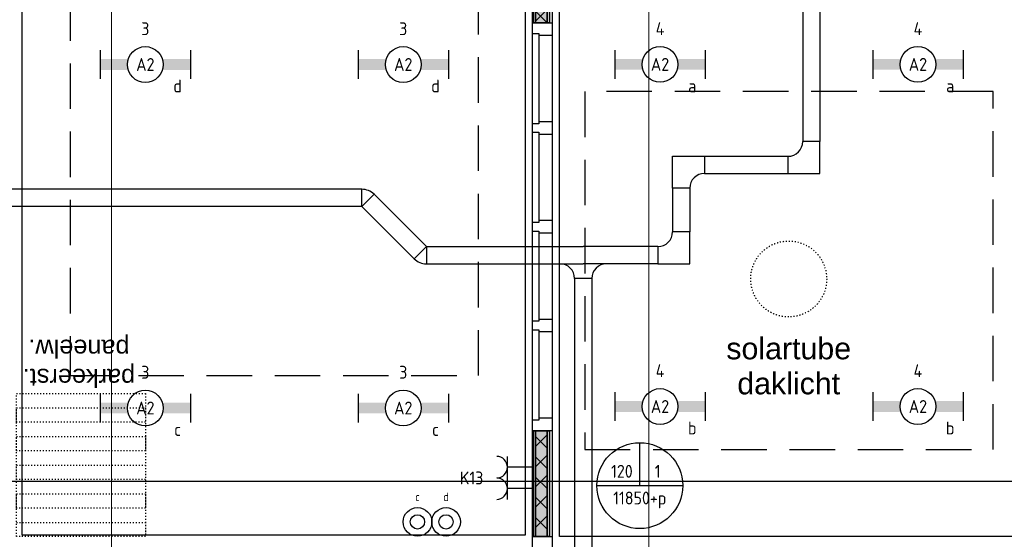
# Model space of a CAD drawing. Header units: millimetres. Extents: x -38032 to 104346, y -31182 to 78566.
# Tile 146 of 213: x 68718 to 75590, y 14644 to 18274. Entities that reach past the tile are written whole.
import ezdxf
from ezdxf.enums import TextEntityAlignment as Align

# ---------------------------------------------------------------- set-up
doc = ezdxf.new("R2010")
doc.units = ezdxf.units.MM
doc.header["$LTSCALE"] = 100
doc.set_wipeout_variables(frame=1)
for name, pattern in [('HIDDEN2', [4.7625, 3.175, -1.5875]), ('STYLE_05', [0.20828, 0.069425, -0.138855]), ('STYLE_11', [5, 3.888855, -0.416718, 0.277786, -0.416641])]:
    doc.linetypes.add(name, pattern=pattern)
for name, color, linetype in [('AL$1A---_ALGEMEEN', 8, 'Continuous'), ('AM$1A---_ARCERING', 8, 'Continuous'), ('AT$1A---_TEKST100', 8, 'Continuous'), ('BOUWKUNDIG', 8, 'Continuous'), ('EL6131--_KG', 3, 'Continuous'), ('EL6222--', 3, 'Continuous'), ('EL6311--', 3, 'Continuous'), ('EM6131--', 1, 'Continuous'), ('LICHT_TEXT018', 1, 'Continuous'), ('versterkte strook', 7, 'Continuous')]:
    doc.layers.add(name, color=color, linetype=linetype)
doc.layers.add('stramien', color=1, linetype='Continuous', lineweight=9)
doc.styles.add('Arial', font='ARIAL.TTF')
doc.styles.add('BURO-018', font='iso.shx', dxfattribs={"height": 90})
pattern_1 = [(135, (0, 0), (70.7107, 70.7107), []), (45, (299.34, -299.34), (70.7107, -70.7107), [])]

# ---------------------------------------------------------------- blocks, each defined once
blk = doc.blocks.new('111410')
at = {"color": 0, "linetype": 'Continuous'}
for radius in [2, 1]:
    blk.add_circle((0, 3), radius, dxfattribs=at)
at = {"color": 0, "linetype": 'Continuous', "style": 'BURO-018'}
for tag, p in [('E_SLET1', (0, 7)), ('E_GROEP', (0, 0)), ('E_GKAST', (0, 0))]:
    blk.add_attdef(tag, text='', height=1.8, dxfattribs=at).set_placement(p, align=Align.MIDDLE)
at = {"color": 0, "linetype": 'Continuous', "style": 'BURO-018', "flags": 1}
for tag in ['E_MATCODE', 'E_SGROEP']:
    blk.add_attdef(tag, text='', height=1.8, dxfattribs=at).set_placement((0, 0), align=Align.MIDDLE)
blk = doc.blocks.new('1115B6630')
at = {"color": 0}
for p, q in [((-6.3, 2), (-6.3, -2)), ((6.3, 2), (6.3, -2))]:
    blk.add_line(p, q, dxfattribs=at)
at = {"color": 0, "linetype": 'Continuous'}
blk.add_circle((0, 0), 2.5, dxfattribs=at)
at = {"color": 0}
for points in [[(-2.5, 0.75), (-6.3, 0.75), (-2.5, -0.75), (-6.3, -0.75)], [(2.5, 0.75), (6.3, 0.75), (2.5, -0.75), (6.3, -0.75)]]:
    blk.add_solid(points, dxfattribs=at)
at = {"color": 0, "linetype": 'Continuous', "style": 'BURO-018'}
for tag, p in [('E_GKAST', (0, 8)), ('E_GROEP', (0, 5)), ('E_SGROEP', (4.5, 5)), ('E_ARMCODE', (0, 0)), ('E_SLET', (4.5, -3))]:
    blk.add_attdef(tag, text='', height=1.8, dxfattribs=at).set_placement(p, align=Align.MIDDLE)
blk = doc.blocks.new('E00126')
at = {"color": 0, "linetype": 'Continuous'}
for p, q in [((-3, 4.5), (3, 4.5)), ((-1.5, 1), (-1.5, 4.5)), ((1.5, 1), (1.5, 4.5))]:
    blk.add_line(p, q, dxfattribs=at)
for centre in [(-1.5, 6), (1.5, 6)]:
    blk.add_arc(centre, 1.5, 180, 0, dxfattribs=at)
at = {"color": 0, "linetype": 'Continuous', "style": 'BURO-018'}
for tag, p in [('E_GKAST', (0, 11.5)), ('E_GROEP', (0, 8.5)), ('E_SGROEP', (4.5, 8.5))]:
    blk.add_attdef(tag, text='', height=1.8, dxfattribs=at).set_placement(p, align=Align.MIDDLE)
at = {"color": 0, "linetype": 'Continuous', "style": 'BURO-018', "flags": 1}
for tag, p in [('E_VERMCODE', (13, 8.5)), ('E_MATCODE', (0, 0))]:
    blk.add_attdef(tag, text='', height=1.8, dxfattribs=at).set_placement(p, align=Align.MIDDLE)
blk = doc.blocks.new('E-GK-GTC-783C')
at = {"color": 0, "linetype": 'Continuous'}
for p, q in [((-0.5, 60), (0.5, 60)), ((-0.5, -60), (0.5, -60))]:
    blk.add_line(p, q, dxfattribs=at)
blk = doc.blocks.new('E-GK-HKV-1-782D')
at = {"color": 0, "linetype": 'Continuous'}
for q in [(-24.9, -60), (60, -24.9)]:
    blk.add_line((-24.9, 60), q, dxfattribs=at)
blk.add_arc((-24.9, 60), 120, 270, 315, dxfattribs=at)
blk = doc.blocks.new('E-GK-HKV--1-782D')
at = {"color": 0, "linetype": 'Continuous'}
for q in [(-24.9, 60), (60, 24.9)]:
    blk.add_line((-24.9, -60), q, dxfattribs=at)
blk.add_arc((-24.9, -60), 120, 45, 90, dxfattribs=at)
blk = doc.blocks.new('E-GK-BS--1-78676767')
at = {"color": 0, "linetype": 'Continuous'}
for p, q in [((-163, -60), (-163, 60)), ((-163, 60), (60, 60)), ((60, 60), (60, -163)), ((60, -163), (-60, -163))]:
    blk.add_line(p, q, dxfattribs=at)
blk.add_arc((-163, -163), 103, 0, 90, dxfattribs=at)
blk = doc.blocks.new('E-GK-BS-1-78676767')
at = {"color": 0, "linetype": 'Continuous'}
for p, q in [((60, 163), (-60, 163)), ((60, -60), (60, 163)), ((-163, 60), (-163, -60)), ((-163, -60), (60, -60))]:
    blk.add_line(p, q, dxfattribs=at)
blk.add_arc((-163, 163), 103, 270, 0, dxfattribs=at)
blk = doc.blocks.new('E00103')
at = {"color": 0, "linetype": 'Continuous'}
for p, q in [((0, 6), (0, 12)), ((-6, 6), (6, 6))]:
    blk.add_line(p, q, dxfattribs=at)
blk.add_circle((0, 6), 6, dxfattribs=at)
at = {"color": 0, "linetype": 'Continuous', "style": 'BURO-018'}
for tag, p in [('E_TEXT1', (-2.5, 8)), ('E_TEXT3', (2.5, 8)), ('E_TEXT6', (0, 4))]:
    blk.add_attdef(tag, text='', height=1.8, dxfattribs=at).set_placement(p, align=Align.MIDDLE)
blk = doc.blocks.new('E-GK-AH-78676767')
at = {"color": 0, "linetype": 'Continuous'}
blk.add_line((-60, 103), (60, 103), dxfattribs=at)
for centre, start, end in [((-163, 103), 270, 0), ((163, 103), 180, 270)]:
    blk.add_arc(centre, 103, start, end, dxfattribs=at)
blk = doc.blocks.new('Group-47')
at = {"layer": 'AM$1A---_ARCERING', "linetype": 'Continuous', "lineweight": 0}
for points in [[(8, 8601), (23, 8601), (23, 7868.5), (8, 7868.5)], [(23, 8601), (104, 8601), (104, 7868.5), (23, 7868.5)], [(104, 8601), (119, 8601), (119, 7868.5), (104, 7868.5)]]:
    blk.add_hatch(color=256, dxfattribs=at).paths.add_polyline_path(points)
at = {"layer": 'AM$1A---_ARCERING', "linetype": 'Continuous', "lineweight": 5}
h = blk.add_hatch(dxfattribs=at)
h.set_pattern_fill('ISOLATIE', color=256, style=0, pattern_type=2)
h.set_pattern_definition(pattern_1)
h.paths.add_polyline_path([(23, 8601), (104, 8601), (104, 7868.5), (23, 7868.5)])
at = {"layer": 'AL$1A---_ALGEMEEN', "color": 0}
for points in [[(8, 8601), (23, 8601), (23, 7868.5), (8, 7868.5)], [(23, 8601), (104, 8601), (104, 7868.5), (23, 7868.5)], [(104, 8601), (119, 8601), (119, 7868.5), (104, 7868.5)]]:
    blk.add_lwpolyline(points, close=True, dxfattribs=at)
blk = doc.blocks.new('Group-48')
at = {"layer": 'AM$1A---_ARCERING', "linetype": 'Continuous', "lineweight": 0}
for points in [[(8, 5018.5), (23, 5018.5), (23, 4418.5), (8, 4418.5)], [(23, 5018.5), (104, 5018.5), (104, 4418.5), (23, 4418.5)], [(104, 5018.5), (119, 5018.5), (119, 4418.5), (104, 4418.5)]]:
    blk.add_hatch(color=256, dxfattribs=at).paths.add_polyline_path(points)
at = {"layer": 'AM$1A---_ARCERING', "linetype": 'Continuous', "lineweight": 5}
h = blk.add_hatch(dxfattribs=at)
h.set_pattern_fill('ISOLATIE', color=256, style=0, pattern_type=2)
h.set_pattern_definition(pattern_1)
h.paths.add_polyline_path([(23, 5018.5), (104, 5018.5), (104, 4418.5), (23, 4418.5)])
at = {"layer": 'AL$1A---_ALGEMEEN', "color": 0}
for points in [[(8, 5018.5), (23, 5018.5), (23, 4418.5), (8, 4418.5)], [(23, 5018.5), (104, 5018.5), (104, 4418.5), (23, 4418.5)], [(104, 5018.5), (119, 5018.5), (119, 4418.5), (104, 4418.5)]]:
    blk.add_lwpolyline(points, close=True, dxfattribs=at)
blk = doc.blocks.new('Group-49')
at = {"layer": 'AM$1A---_ARCERING', "linetype": 'Continuous', "lineweight": 0}
for points in [[(8, 4328.5), (23, 4328.5), (23, 3728.5), (8, 3728.5)], [(23, 4328.5), (104, 4328.5), (104, 3728.5), (23, 3728.5)], [(104, 4328.5), (119, 4328.5), (119, 3728.5), (104, 3728.5)]]:
    blk.add_hatch(color=256, dxfattribs=at).paths.add_polyline_path(points)
at = {"layer": 'AM$1A---_ARCERING', "linetype": 'Continuous', "lineweight": 5}
h = blk.add_hatch(dxfattribs=at)
h.set_pattern_fill('ISOLATIE', color=256, style=0, pattern_type=2)
h.set_pattern_definition(pattern_1)
h.paths.add_polyline_path([(23, 4328.5), (104, 4328.5), (104, 3728.5), (23, 3728.5)])
at = {"layer": 'AL$1A---_ALGEMEEN', "color": 0}
for points in [[(8, 4328.5), (23, 4328.5), (23, 3728.5), (8, 3728.5)], [(23, 4328.5), (104, 4328.5), (104, 3728.5), (23, 3728.5)], [(104, 4328.5), (119, 4328.5), (119, 3728.5), (104, 3728.5)]]:
    blk.add_lwpolyline(points, close=True, dxfattribs=at)
blk = doc.blocks.new('Group-50')
at = {"layer": 'AM$1A---_ARCERING', "linetype": 'Continuous', "lineweight": 0}
for points in [[(8, 878.5), (23, 878.5), (23, 140), (8, 140)], [(23, 878.5), (104, 878.5), (104, 140), (23, 140)], [(104, 878.5), (119, 878.5), (119, 140), (104, 140)]]:
    blk.add_hatch(color=256, dxfattribs=at).paths.add_polyline_path(points)
at = {"layer": 'AM$1A---_ARCERING', "linetype": 'Continuous', "lineweight": 5}
h = blk.add_hatch(dxfattribs=at)
h.set_pattern_fill('ISOLATIE', color=256, style=0, pattern_type=2)
h.set_pattern_definition(pattern_1)
h.paths.add_polyline_path([(23, 878.5), (104, 878.5), (104, 140), (23, 140)])
at = {"layer": 'AL$1A---_ALGEMEEN', "color": 0}
for points in [[(8, 878.5), (23, 878.5), (23, 140), (8, 140)], [(23, 878.5), (104, 878.5), (104, 140), (23, 140)], [(104, 878.5), (119, 878.5), (119, 140), (104, 140)]]:
    blk.add_lwpolyline(points, close=True, dxfattribs=at)
blk = doc.blocks.new('32x_hout-mk 822s-p')
at = {"layer": 'AL$1A---_ALGEMEEN', "color": 0}
blk.add_lwpolyline([(0, 8691), (139, 8691), (139, 50), (0, 50)], close=True, dxfattribs=at)
for name in ['Group-47', 'Group-48', 'Group-49', 'Group-50']:
    blk.add_blockref(name, (0, 0), dxfattribs=at)
at = {"color": 0}
for points in [[(0, 8691), (139, 8691), (139, 8601), (0, 8601)], [(0, 7868.5), (139, 7868.5), (139, 7778.5), (0, 7778.5)], [(0, 7178.5), (139, 7178.5), (139, 7088.5), (0, 7088.5)], [(0, 6488.5), (139, 6488.5), (139, 6398.5), (0, 6398.5)], [(0, 5798.5), (139, 5798.5), (139, 5708.5), (0, 5708.5)], [(0, 5108.5), (139, 5108.5), (139, 5018.5), (0, 5018.5)], [(0, 4418.5), (139, 4418.5), (139, 4328.5), (0, 4328.5)], [(0, 3728.5), (139, 3728.5), (139, 3638.5), (0, 3638.5)], [(0, 3038.5), (139, 3038.5), (139, 2948.5), (0, 2948.5)], [(0, 2348.5), (139, 2348.5), (139, 2258.5), (0, 2258.5)], [(0, 1658.5), (139, 1658.5), (139, 1568.5), (0, 1568.5)], [(0, 968.5), (139, 968.5), (139, 878.5), (0, 878.5)], [(0, 140), (139, 140), (139, 50), (0, 50)]]:
    blk.add_wipeout(points, dxfattribs=at).dxf.layer = 'AL$1A---_ALGEMEEN'
at = {"layer": 'AL$1A---_ALGEMEEN', "color": 0}
for points in [[(0, 8691), (139, 8691), (139, 8601), (0, 8601)], [(0, 7868.5), (139, 7868.5), (139, 7778.5), (0, 7778.5)], [(0, 7178.5), (139, 7178.5), (139, 7088.5), (0, 7088.5)], [(0, 6488.5), (139, 6488.5), (139, 6398.5), (0, 6398.5)], [(0, 5798.5), (139, 5798.5), (139, 5708.5), (0, 5708.5)], [(0, 5108.5), (139, 5108.5), (139, 5018.5), (0, 5018.5)], [(0, 4418.5), (139, 4418.5), (139, 4328.5), (0, 4328.5)], [(0, 3728.5), (139, 3728.5), (139, 3638.5), (0, 3638.5)], [(0, 3038.5), (139, 3038.5), (139, 2948.5), (0, 2948.5)], [(0, 2348.5), (139, 2348.5), (139, 2258.5), (0, 2258.5)], [(0, 1658.5), (139, 1658.5), (139, 1568.5), (0, 1568.5)], [(0, 968.5), (139, 968.5), (139, 878.5), (0, 878.5)], [(0, 140), (139, 140), (139, 50), (0, 50)]]:
    blk.add_lwpolyline(points, close=True, dxfattribs=at)
at = {"color": 0}
for points in [[(0, 7793.5), (45, 7793.5), (45, 7163.5), (0, 7163.5)], [(0, 7103.5), (45, 7103.5), (45, 6473.5), (0, 6473.5)], [(0, 6413.5), (45, 6413.5), (45, 5783.5), (0, 5783.5)], [(0, 5723.5), (45, 5723.5), (45, 5093.5), (0, 5093.5)], [(0, 3653.5), (45, 3653.5), (45, 3023.5), (0, 3023.5)], [(0, 2963.5), (45, 2963.5), (45, 2333.5), (0, 2333.5)], [(0, 2273.5), (45, 2273.5), (45, 1643.5), (0, 1643.5)], [(0, 1583.5), (45, 1583.5), (45, 953.5), (0, 953.5)]]:
    blk.add_wipeout(points, dxfattribs=at).dxf.layer = 'AL$1A---_ALGEMEEN'
at = {"layer": 'AL$1A---_ALGEMEEN', "color": 0}
for points in [[(0, 7793.5), (45, 7793.5), (45, 7163.5), (0, 7163.5)], [(0, 7103.5), (45, 7103.5), (45, 6473.5), (0, 6473.5)], [(0, 6413.5), (45, 6413.5), (45, 5783.5), (0, 5783.5)], [(0, 5723.5), (45, 5723.5), (45, 5093.5), (0, 5093.5)], [(0, 3653.5), (45, 3653.5), (45, 3023.5), (0, 3023.5)], [(0, 2963.5), (45, 2963.5), (45, 2333.5), (0, 2333.5)], [(0, 2273.5), (45, 2273.5), (45, 1643.5), (0, 1643.5)], [(0, 1583.5), (45, 1583.5), (45, 953.5), (0, 953.5)]]:
    blk.add_lwpolyline(points, close=True, dxfattribs=at)
blk = doc.blocks.new('solatube 530 gestip.')
at = {"layer": 'AL$1A---_ALGEMEEN', "color": 0, "linetype": 'STYLE_05'}
blk.add_circle((0, 0), 265, dxfattribs=at)
blk = doc.blocks.new('Group-63')
at = {"layer": 'AT$1A---_TEKST100', "insert": (17724, -12520.8), "char_height": 151.525, "attachment_point": 2, "line_spacing_factor": 0.967741, "style": 'Arial'}
blk.add_mtext('{\\C256;\\lsolartube\\Pdaklicht}', dxfattribs=at)
blk = doc.blocks.new('Group-64')
at = {"layer": 'AL$1A---_ALGEMEEN', "color": 0}
for name, p in [('Group-63', (0, 0)), ('solatube 530 gestip.', (17724, -12111))]:
    blk.add_blockref(name, p, dxfattribs=at)
blk = doc.blocks.new('22x_parkeerstand-p')
at = {"layer": 'AL$1A---_ALGEMEEN', "color": 0, "linetype": 'STYLE_05'}
for points in [[(0, 1000), (900, 1000), (900, 0), (0, 0)], [(0, 1000), (900, 1000), (900, 900), (0, 900)], [(0, 800), (900, 800), (900, 700), (0, 700)], [(0, 600), (900, 600), (900, 500), (0, 500)], [(0, 400), (900, 400), (900, 300), (0, 300)], [(0, 200), (900, 200), (900, 100), (0, 100)]]:
    blk.add_lwpolyline(points, close=True, dxfattribs=at)
at = {"layer": 'AT$1A---_TEKST100', "insert": (463.4, -45.8), "char_height": 126.27, "attachment_point": 2, "line_spacing_factor": 0.967741, "style": 'Arial'}
blk.add_mtext('{\\C256;\\lparkeerst.\\Ppaneelw.}', dxfattribs=at)
blk = doc.blocks.new('200254 W 212 3 04-12-2007')
at = {"layer": 'AL$1A---_ALGEMEEN'}
for points in [[(32537, -2523.6), (36048, -2523.6), (36048, -10313.6), (32537, -10313.6)], [(39637, -6637.6), (46557, -6637.6), (46557, -8832.6), (49382.2, -8832.6), (49382.2, -10323.6), (36287, -10323.6), (36287, -2523.6), (39637, -2523.6)]]:
    blk.add_lwpolyline(points, close=True, dxfattribs=at)
at = {"layer": 'stramien', "linetype": 'STYLE_11', "ltscale": 50}
for p, q in [((33161, -41013.6), (33161, 36216.4)), ((36911, -38914.6), (36911, 22365.4))]:
    blk.add_line(p, q, dxfattribs=at)
at = {"layer": 'AL$1A---_ALGEMEEN'}
blk.add_blockref('32x_hout-mk 822s-p', (36098, -10462.5), dxfattribs=at)
at = {"layer": 'AL$1A---_ALGEMEEN', "rotation": 180}
blk.add_blockref('22x_parkeerstand-p', (33397, -9323.5), dxfattribs=at)
at = {"layer": 'AL$1A---_ALGEMEEN'}
blk.add_blockref('Group-64', (20163, 3587.4), dxfattribs=at)

msp = doc.modelspace()

# ---------------------------------------------------------------- block references
at = {"layer": 'BOUWKUNDIG'}
msp.add_blockref('200254 W 212 3 04-12-2007', (36198, 24986.5), dxfattribs=at)

# ---------------------------------------------------------------- next in the draw order: linework, layer by layer
at = {"layer": 'LICHT_TEXT018', "linetype": 'HIDDEN2'}
for points in [[(69069.9, 15788.4), (71919.9, 15788.4), (71919.9, 18921), (69069.9, 18921)], [(72661.9, 15271.9), (75511.9, 15271.9), (75511.9, 17771.9), (72661.9, 17771.9)]]:
    msp.add_lwpolyline(points, close=True, dxfattribs=at)
at = {"layer": 'versterkte strook'}
msp.add_line((-4775.7, 15050), (104346.1, 15050), dxfattribs=at)

# ---------------------------------------------------------------- next in the draw order: block references
at = {"layer": 'EL6131--_KG'}
for p, xscale, rotation in [((74242.7, 19428.8), 4012.427643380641, 270), ((67978.9, 17029.3), 6254.540642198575, 179.9999999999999), ((71331.2, 16829.1), 516.4649266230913, 135.0000000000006), ((73334.5, 16944.2), 304.6263799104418, 270), ((72911.1, 16628.9), 520.8534999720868, 180), ((72650.7, 14520.8), 3890.306134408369, 270.0000000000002)]:
    msp.add_blockref('E-GK-GTC-783C', p, dxfattribs=dict(at, xscale=xscale, rotation=rotation))
for p in [(74242.7, 17259.6), (73334.5, 16628.9)]:
    msp.add_blockref('E-GK-BS-1-78676767', p, dxfattribs=at)
for name, p, rotation in [('E-GK-BS--1-78676767', (73334.5, 17259.6), 90), ('E-GK-HKV--1-782D', (71131, 17029.3), 359.9999999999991), ('E-GK-HKV-1-782D', (71531.4, 16628.9), 314.9999999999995), ('E-GK-AH-78676767', (72650.7, 16568.9), 180)]:
    msp.add_blockref(name, p, dxfattribs=dict(at, rotation=rotation))
for p, xscale in [((73788.6, 17259.6), 582.2127499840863), ((72103.5, 16628.9), 1094.425618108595)]:
    msp.add_blockref('E-GK-GTC-783C', p, dxfattribs=dict(at, xscale=xscale))
at = {"layer": 'EL6222--'}
ref = msp.add_blockref('E00126', (72347, 15073.2), dxfattribs=dict(at, xscale=50, yscale=50, zscale=50, rotation=90))
ref.add_attrib('E_GROEP', 'K13', dxfattribs={"layer": '0', "color": 1, "linetype": 'Continuous', "height": 90, "style": 'BURO-018'}).set_placement((71872, 15073.2), align=Align.MIDDLE)
at = {"layer": 'EL6311--'}
ref = msp.add_blockref('1115B6630', (69594.9, 17960.7), dxfattribs=dict(at, xscale=50, yscale=50, zscale=50))
ref.add_attrib('E_ARMCODE', 'A2', dxfattribs={"layer": '0', "color": 1, "linetype": 'Continuous', "height": 90, "style": 'BURO-018'}).set_placement((69594.9, 17960.7), align=Align.MIDDLE)
ref.add_attrib('E_SLET', 'd', dxfattribs={"layer": '0', "color": 1, "linetype": 'Continuous', "height": 90, "style": 'BURO-018'}).set_placement((69819.9, 17810.7), align=Align.MIDDLE)
ref.add_attrib('E_GROEP', '3', dxfattribs={"layer": '0', "color": 1, "linetype": 'Continuous', "height": 90, "style": 'BURO-018'}).set_placement((69594.9, 18210.7), align=Align.MIDDLE)
ref = msp.add_blockref('1115B6630', (71394.9, 17960.7), dxfattribs=dict(at, xscale=50, yscale=50, zscale=50))
ref.add_attrib('E_ARMCODE', 'A2', dxfattribs={"layer": '0', "color": 1, "linetype": 'Continuous', "height": 90, "style": 'BURO-018'}).set_placement((71394.9, 17960.7), align=Align.MIDDLE)
ref.add_attrib('E_SLET', 'd', dxfattribs={"layer": '0', "color": 1, "linetype": 'Continuous', "height": 90, "style": 'BURO-018'}).set_placement((71619.9, 17810.7), align=Align.MIDDLE)
ref.add_attrib('E_GROEP', '3', dxfattribs={"layer": '0', "color": 1, "linetype": 'Continuous', "height": 90, "style": 'BURO-018'}).set_placement((71394.9, 18210.7), align=Align.MIDDLE)
ref = msp.add_blockref('1115B6630', (73186.9, 17961.4), dxfattribs=dict(at, xscale=50, yscale=50, zscale=50))
ref.add_attrib('E_ARMCODE', 'A2', dxfattribs={"layer": '0', "color": 1, "linetype": 'Continuous', "height": 90, "style": 'BURO-018'}).set_placement((73186.9, 17961.4), align=Align.MIDDLE)
ref.add_attrib('E_SLET', 'a', dxfattribs={"layer": '0', "color": 1, "linetype": 'Continuous', "height": 90, "style": 'BURO-018'}).set_placement((73411.9, 17811.4), align=Align.MIDDLE)
ref.add_attrib('E_GROEP', '4', dxfattribs={"layer": '0', "color": 1, "linetype": 'Continuous', "height": 90, "style": 'BURO-018'}).set_placement((73186.9, 18211.4), align=Align.MIDDLE)
ref = msp.add_blockref('1115B6630', (74986.9, 17961.4), dxfattribs=dict(at, xscale=50, yscale=50, zscale=50))
ref.add_attrib('E_ARMCODE', 'A2', dxfattribs={"layer": '0', "color": 1, "linetype": 'Continuous', "height": 90, "style": 'BURO-018'}).set_placement((74986.9, 17961.4), align=Align.MIDDLE)
ref.add_attrib('E_SLET', 'a', dxfattribs={"layer": '0', "color": 1, "linetype": 'Continuous', "height": 90, "style": 'BURO-018'}).set_placement((75211.9, 17811.4), align=Align.MIDDLE)
ref.add_attrib('E_GROEP', '4', dxfattribs={"layer": '0', "color": 1, "linetype": 'Continuous', "height": 90, "style": 'BURO-018'}).set_placement((74986.9, 18211.4), align=Align.MIDDLE)
ref = msp.add_blockref('1115B6630', (73186.9, 15571.9), dxfattribs=dict(at, xscale=50, yscale=50, zscale=50))
ref.add_attrib('E_ARMCODE', 'A2', dxfattribs={"layer": '0', "color": 1, "linetype": 'Continuous', "height": 90, "style": 'BURO-018'}).set_placement((73186.9, 15571.9), align=Align.MIDDLE)
ref.add_attrib('E_SLET', 'b', dxfattribs={"layer": '0', "color": 1, "linetype": 'Continuous', "height": 90, "style": 'BURO-018'}).set_placement((73411.9, 15421.9), align=Align.MIDDLE)
ref.add_attrib('E_GROEP', '4', dxfattribs={"layer": '0', "color": 1, "linetype": 'Continuous', "height": 90, "style": 'BURO-018'}).set_placement((73186.9, 15821.9), align=Align.MIDDLE)
ref = msp.add_blockref('1115B6630', (74986.9, 15571.9), dxfattribs=dict(at, xscale=50, yscale=50, zscale=50))
ref.add_attrib('E_ARMCODE', 'A2', dxfattribs={"layer": '0', "color": 1, "linetype": 'Continuous', "height": 90, "style": 'BURO-018'}).set_placement((74986.9, 15571.9), align=Align.MIDDLE)
ref.add_attrib('E_SLET', 'b', dxfattribs={"layer": '0', "color": 1, "linetype": 'Continuous', "height": 90, "style": 'BURO-018'}).set_placement((75211.9, 15421.9), align=Align.MIDDLE)
ref.add_attrib('E_GROEP', '4', dxfattribs={"layer": '0', "color": 1, "linetype": 'Continuous', "height": 90, "style": 'BURO-018'}).set_placement((74986.9, 15821.9), align=Align.MIDDLE)
ref = msp.add_blockref('1115B6630', (69594.9, 15561.3), dxfattribs=dict(at, xscale=50, yscale=50, zscale=50))
ref.add_attrib('E_ARMCODE', 'A2', dxfattribs={"layer": '0', "color": 1, "linetype": 'Continuous', "height": 90, "style": 'BURO-018'}).set_placement((69594.9, 15561.3), align=Align.MIDDLE)
ref.add_attrib('E_SLET', 'c', dxfattribs={"layer": '0', "color": 1, "linetype": 'Continuous', "height": 90, "style": 'BURO-018'}).set_placement((69819.9, 15411.3), align=Align.MIDDLE)
ref.add_attrib('E_GROEP', '3', dxfattribs={"layer": '0', "color": 1, "linetype": 'Continuous', "height": 90, "style": 'BURO-018'}).set_placement((69594.9, 15811.3), align=Align.MIDDLE)
ref = msp.add_blockref('1115B6630', (71394.9, 15561.3), dxfattribs=dict(at, xscale=50, yscale=50, zscale=50))
ref.add_attrib('E_ARMCODE', 'A2', dxfattribs={"layer": '0', "color": 1, "linetype": 'Continuous', "height": 90, "style": 'BURO-018'}).set_placement((71394.9, 15561.3), align=Align.MIDDLE)
ref.add_attrib('E_SLET', 'c', dxfattribs={"layer": '0', "color": 1, "linetype": 'Continuous', "height": 90, "style": 'BURO-018'}).set_placement((71619.9, 15411.3), align=Align.MIDDLE)
ref.add_attrib('E_GROEP', '3', dxfattribs={"layer": '0', "color": 1, "linetype": 'Continuous', "height": 90, "style": 'BURO-018'}).set_placement((71394.9, 15811.3), align=Align.MIDDLE)
ref = msp.add_blockref('111410', (71693.6, 14616.2), dxfattribs=dict(at, xscale=50, yscale=50, zscale=50))
ref.add_attrib('E_SLET1', 'd', dxfattribs={"layer": '0', "color": 1, "linetype": 'Continuous', "height": 60, "style": 'BURO-018'}).set_placement((71693.6, 14941.2), align=Align.MIDDLE)
ref = msp.add_blockref('111410', (71494.2, 14616.2), dxfattribs=dict(at, xscale=50, yscale=50, zscale=50))
ref.add_attrib('E_SLET1', 'c', dxfattribs={"layer": '0', "color": 1, "linetype": 'Continuous', "height": 60, "style": 'BURO-018'}).set_placement((71494.2, 14941.2), align=Align.MIDDLE)
at = {"layer": 'EM6131--'}
ref = msp.add_blockref('E00103', (73045.8, 14719.4), dxfattribs=dict(at, xscale=50, yscale=50, zscale=50))
ref.add_attrib('E_TEXT1', '120', dxfattribs={"layer": '0', "color": 1, "linetype": 'Continuous', "height": 90, "style": 'BURO-018'}).set_placement((72920.8, 15119.4), align=Align.MIDDLE)
ref.add_attrib('E_TEXT3', '1', dxfattribs={"layer": '0', "color": 1, "linetype": 'Continuous', "height": 90, "style": 'BURO-018'}).set_placement((73170.8, 15119.4), align=Align.MIDDLE)
ref.add_attrib('E_TEXT6', '11850+p', dxfattribs={"layer": '0', "color": 1, "linetype": 'Continuous', "height": 90, "style": 'BURO-018'}).set_placement((73045.8, 14919.4), align=Align.MIDDLE)

doc.saveas('drawing.dxf')
